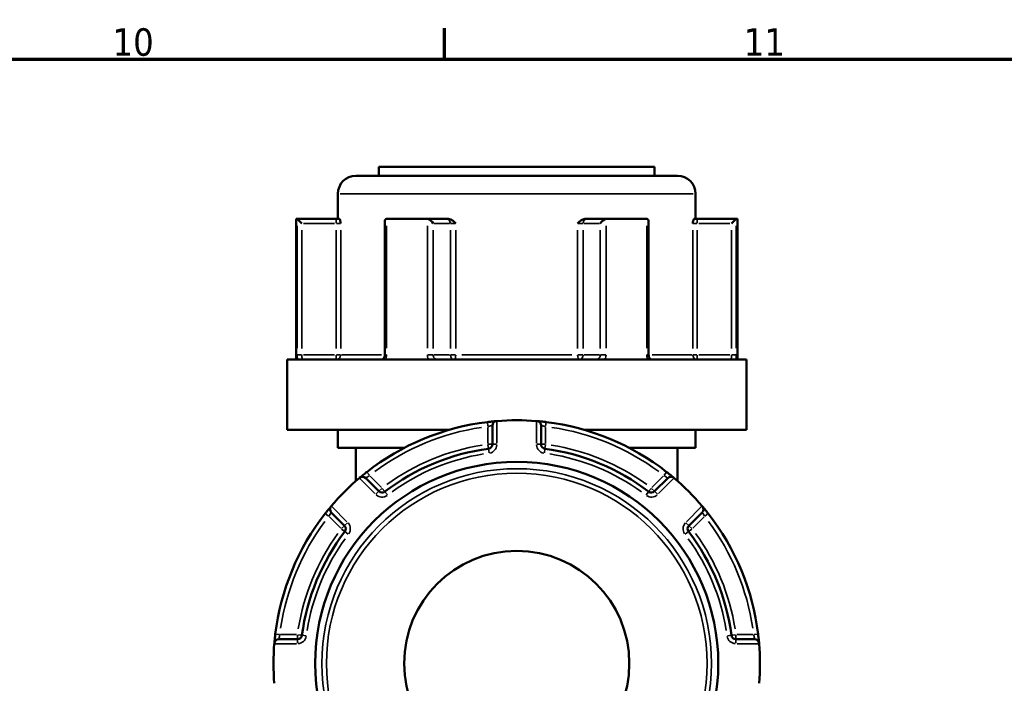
# Model space of a CAD drawing. Header units: millimetres. Extents: x 0 to 893, y 0 to 988.
# Tile 12 of 21: x 654 to 763, y 505 to 578. Entities that reach past the tile are written whole.
import ezdxf

# ---------------------------------------------------------------- set-up
doc = ezdxf.new("R2010")
doc.units = ezdxf.units.MM
for name, color, linetype, lineweight in [('Border (ANSI)', 7, 'Continuous', 70), ('Visible (ANSI)', 7, 'Continuous', 50), ('Visible Narrow (ANSI)', 7, 'Continuous', 35)]:
    doc.layers.add(name, color=color, linetype=linetype, lineweight=lineweight)
doc.styles.add('Note Text (ANSI)', font='tahoma.ttf')

# ---------------------------------------------------------------- blocks, each defined once
blk = doc.blocks.new('Borders Default Border')
at = {"layer": 'Border (ANSI)'}
blk.add_line((700.83, 574), (700.83, 577.45), dxfattribs=at)
at = {"layer": 'Border (ANSI)', "flags": 128}
blk.add_lwpolyline([(20, 20), (20, 574), (821, 574), (821, 20), (20, 20)], dxfattribs=at)
at = {"layer": 'Border (ANSI)', "char_height": 3.048, "attachment_point": 7, "style": 'Note Text (ANSI)'}
for s, insert in [('10', (663.96, 574.34)), ('11', (734.04, 574.4))]:
    blk.add_mtext(s, dxfattribs=dict(at, insert=insert))

msp = doc.modelspace()

# ---------------------------------------------------------------- linework, layer by layer
at = {"layer": 'Visible (ANSI)'}
for p, q in [((693.532, 562.08), (724.132, 562.08)), ((693.532, 562.08), (693.532, 561.08)), ((724.132, 562.08), (724.132, 561.08)), ((690.982, 561.08), (726.682, 561.08)), ((688.982, 559.08), (688.982, 556.28)), ((728.682, 559.08), (728.682, 556.28)), ((684.332, 556.28), (684.466, 556.28)), ((684.332, 556.28), (684.332, 540.68)), ((688.796, 556.28), (684.466, 556.28)), ((684.472, 556.277), (684.969, 555.78)), ((689.157, 556.28), (688.796, 556.28)), ((694.184, 556.03), (694.184, 541.18)), ((694.432, 556.28), (698.866, 556.28)), ((701.031, 556.28), (698.866, 556.28)), ((701.27, 556.28), (701.031, 556.28)), ((716.633, 556.28), (716.395, 556.28)), ((718.798, 556.28), (716.633, 556.28)), ((718.798, 556.28), (723.232, 556.28)), ((723.481, 541.18), (723.481, 556.03)), ((728.868, 556.28), (728.508, 556.28)), ((733.198, 556.28), (728.868, 556.28)), ((733.193, 556.277), (732.695, 555.78)), ((733.198, 556.28), (733.332, 556.28)), ((733.332, 556.28), (733.332, 540.68)), ((683.332, 540.68), (734.332, 540.68)), ((683.332, 540.68), (683.332, 532.88)), ((734.332, 540.68), (734.332, 532.88)), ((683.332, 532.88), (701.376, 532.88)), ((688.982, 532.88), (688.982, 530.88)), ((706.132, 533.338), (706.132, 531.267)), ((711.532, 531.267), (711.532, 533.338)), ((716.289, 532.88), (734.332, 532.88)), ((728.682, 532.88), (728.682, 530.88)), ((688.982, 530.88), (696.366, 530.88)), ((690.982, 530.88), (690.982, 527.188)), ((721.298, 530.88), (728.682, 530.88)), ((726.682, 530.88), (726.682, 527.188)), ((693.532, 526.048), (692.068, 527.513)), ((725.597, 527.513), (724.132, 526.048)), ((688.249, 523.694), (689.714, 522.23)), ((727.95, 522.23), (729.415, 523.694)), ((684.495, 509.63), (682.424, 509.63)), ((735.241, 509.63), (733.169, 509.63))]:
    msp.add_line(p, q, dxfattribs=at)
for radius in [22.378, 12.5]:
    msp.add_circle((708.832, 506.93), radius, dxfattribs=at)
for centre, radius, start, end in [((690.982, 559.08), 2, 90, 180), ((726.682, 559.08), 2, 0, 90), ((708.832, 506.93), 27, 96.93566, 128.06434), ((706.632, 533.338), 0.5, 94.76211, 180), ((708.832, 506.93), 27, 85.32627, 94.67373), ((711.032, 533.338), 0.5, 0, 85.23789), ((708.832, 506.93), 27, 51.93566, 83.06434), ((705.632, 531.267), 0.5, 277.49062, 0), ((712.032, 531.267), 0.5, 180, 262.50938), ((708.832, 506.93), 24.047, 97.49062, 127.50938), ((708.832, 506.93), 24.047, 52.49062, 82.50938), ((708.832, 506.93), 27, 130.32627, 139.67373), ((691.714, 527.159), 0.5, 45, 130.23789), ((725.95, 527.159), 0.5, 49.76211, 135), ((708.832, 506.93), 27, 40.32627, 49.67373), ((693.886, 526.402), 0.5, 225, 307.50938), ((723.779, 526.402), 0.5, 232.49062, 315), ((688.603, 524.048), 0.5, 139.76211, 225), ((729.062, 524.048), 0.5, 315, 40.23789), ((708.832, 506.93), 27, 141.93566, 173.06434), ((708.832, 506.93), 27, 6.93566, 38.06434), ((708.832, 506.93), 24.047, 142.49062, 172.50938), ((689.361, 521.876), 0.5, 322.49062, 45), ((728.304, 521.876), 0.5, 135, 217.50938), ((708.832, 506.93), 24.047, 7.49062, 37.50938), ((682.424, 509.13), 0.5, 90, 175.23789), ((684.495, 510.13), 0.5, 270, 352.50938), ((733.169, 510.13), 0.5, 187.49062, 270), ((735.241, 509.13), 0.5, 4.76211, 90), ((708.832, 506.93), 27, 175.32627, 184.67373), ((708.832, 506.93), 27, 355.32627, 4.67373)]:
    msp.add_arc(centre, radius, start, end, dxfattribs=at)
for centre, major_axis, start_param, end_param in [((694.684, 555.78), (-0.433, 0.433), 5.8664565, 6.8067841), ((699.118, 555.78), (0.433, -0.433), 1.0471976, 2.5111239), ((718.547, 555.78), (-0.433, -0.433), 3.7720614, 5.2359878), ((722.981, 555.78), (0.433, 0.433), 5.7595865, 6.6999141)]:
    msp.add_ellipse(centre, major_axis=major_axis, ratio=0.5773503, start_param=start_param, end_param=end_param, dxfattribs=at)
for points in [[(684.466, 556.28), (684.468, 556.28), (684.47, 556.279), (684.472, 556.277)], [(694.389, 556.277), (694.404, 556.279), (694.418, 556.28), (694.432, 556.28)], [(698.866, 556.28), (698.882, 556.28), (698.899, 556.279), (698.915, 556.277)], [(718.749, 556.277), (718.766, 556.279), (718.782, 556.28), (718.798, 556.28)], [(723.232, 556.28), (723.247, 556.28), (723.261, 556.279), (723.276, 556.277)], [(733.193, 556.277), (733.194, 556.279), (733.196, 556.28), (733.198, 556.28)], [(706.632, 533.84), (706.619, 533.839), (706.605, 533.838), (706.591, 533.837)], [(711.074, 533.837), (711.06, 533.838), (711.046, 533.839), (711.032, 533.84)], [(691.391, 527.541), (691.381, 527.532), (691.37, 527.523), (691.36, 527.514)], [(726.305, 527.514), (726.295, 527.523), (726.284, 527.532), (726.273, 527.541)], [(688.248, 524.403), (688.239, 524.392), (688.23, 524.382), (688.221, 524.371)], [(729.443, 524.371), (729.434, 524.382), (729.425, 524.392), (729.416, 524.403)], [(681.925, 509.171), (681.924, 509.157), (681.923, 509.144), (681.922, 509.13)], [(735.743, 509.13), (735.741, 509.144), (735.74, 509.157), (735.739, 509.171)]]:
    msp.add_open_spline(points, degree=3, dxfattribs=at)
for points, knots in [([(689.157, 556.28), (689.168, 556.28), (689.18, 556.263), (689.208, 556.194), (689.223, 556.133), (689.253, 555.988), (689.27, 555.888), (689.288, 555.781), (689.288, 555.781), (689.288, 555.78)], [0.23679648, 0.23679648, 0.23679648, 0.23679648, 0.25842701, 0.25842701, 0.28804741, 0.28804741, 0.330048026, 0.330048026, 0.330344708, 0.330344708, 0.330344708, 0.330344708]), ([(701.27, 556.28), (701.349, 556.28), (701.428, 556.263), (701.606, 556.194), (701.695, 556.133), (701.873, 555.988), (701.967, 555.888), (702.066, 555.781), (702.067, 555.781), (702.068, 555.78)], [0.236796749, 0.236796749, 0.236796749, 0.236796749, 0.258427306, 0.258427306, 0.288047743, 0.288047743, 0.330048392, 0.330048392, 0.330345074, 0.330345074, 0.330345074, 0.330345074]), ([(715.597, 555.78), (715.598, 555.781), (715.598, 555.781), (715.698, 555.888), (715.791, 555.988), (715.969, 556.133), (716.059, 556.194), (716.237, 556.263), (716.315, 556.28), (716.395, 556.28)], [-0.000316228, -0.000316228, -0.000316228, -0.000316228, 0, 0, 0.044767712, 0.044767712, 0.076339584, 0.076339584, 0.099395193, 0.099395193, 0.099395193, 0.099395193]), ([(728.376, 555.78), (728.376, 555.781), (728.376, 555.781), (728.395, 555.888), (728.412, 555.988), (728.442, 556.133), (728.457, 556.194), (728.485, 556.263), (728.496, 556.28), (728.508, 556.28)], [-0.000316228, -0.000316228, -0.000316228, -0.000316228, 0, 0, 0.044767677, 0.044767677, 0.076339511, 0.076339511, 0.099395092, 0.099395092, 0.099395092, 0.099395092]), ([(693.882, 540.68), (693.899, 540.68), (693.916, 540.683), (693.961, 540.701), (693.987, 540.716), (694.04, 540.764), (694.066, 540.795), (694.112, 540.867), (694.131, 540.908), (694.161, 540.996), (694.172, 541.043), (694.182, 541.121), (694.184, 541.15), (694.184, 541.18)], [0.15574903, 0.15574903, 0.15574903, 0.15574903, 0.18730041, 0.18730041, 0.21885178, 0.21885178, 0.24759391, 0.24759391, 0.27342656, 0.27342656, 0.2985113, 0.2985113, 0.31350591, 0.31350591, 0.31350591, 0.31350591]), ([(723.481, 541.18), (723.481, 541.131), (723.486, 541.082), (723.505, 540.988), (723.519, 540.944), (723.555, 540.864), (723.576, 540.828), (723.621, 540.768), (723.645, 540.744), (723.694, 540.706), (723.717, 540.694), (723.754, 540.682), (723.769, 540.68), (723.783, 540.68)], [0.63188605, 0.63188605, 0.63188605, 0.63188605, 0.6567458, 0.6567458, 0.68167517, 0.68167517, 0.70694046, 0.70694046, 0.73333973, 0.73333973, 0.76349454, 0.76349454, 0.78964292, 0.78964292, 0.78964292, 0.78964292]), ([(706.591, 533.837), (706.591, 533.837), (706.509, 533.83), (706.246, 533.806), (706.088, 533.791), (705.804, 533.76), (705.688, 533.746), (705.572, 533.732)], [-0.15751354, -0.15751354, -0.15751354, -0.15751354, -0.08933205, -0.08933205, -0.03435848, -0.03435848, 0, 0, 0, 0]), ([(712.093, 533.732), (712.05, 533.737), (712.008, 533.743), (711.788, 533.768), (711.617, 533.786), (711.364, 533.811), (711.271, 533.82), (711.152, 533.83), (711.114, 533.833), (711.08, 533.836), (711.074, 533.837), (711.074, 533.837)], [-0.15751281, -0.15751281, -0.15751281, -0.15751281, -0.14497947, -0.14497947, -0.0918884, -0.0918884, -0.05104911, -0.05104911, -0.01963427, -0.01963427, 0, 0, 0, 0]), ([(692.186, 528.188), (692.155, 528.164), (692.125, 528.14), (691.953, 528.004), (691.817, 527.894), (691.618, 527.731), (691.545, 527.67), (691.452, 527.592), (691.423, 527.567), (691.396, 527.545), (691.391, 527.541), (691.391, 527.541)], [-0.15751275, -0.15751275, -0.15751275, -0.15751275, -0.14614787, -0.14614787, -0.09262893, -0.09262893, -0.05146052, -0.05146052, -0.01979251, -0.01979251, 0, 0, 0, 0]), ([(726.273, 527.541), (726.273, 527.541), (726.27, 527.543), (726.24, 527.569), (726.162, 527.635), (725.954, 527.807), (725.842, 527.899), (725.641, 528.06), (725.56, 528.124), (725.479, 528.188)], [-0.15751415, -0.15751415, -0.15751415, -0.15751415, -0.14237321, -0.14237321, -0.07909623, -0.07909623, -0.03042163, -0.03042163, 0, 0, 0, 0]), ([(688.221, 524.371), (688.221, 524.371), (688.219, 524.368), (688.193, 524.337), (688.127, 524.259), (687.955, 524.052), (687.863, 523.939), (687.703, 523.739), (687.638, 523.658), (687.575, 523.577)], [-0.15751415, -0.15751415, -0.15751415, -0.15751415, -0.14237321, -0.14237321, -0.07909623, -0.07909623, -0.03042163, -0.03042163, 0, 0, 0, 0]), ([(730.09, 523.577), (730.066, 523.607), (730.042, 523.637), (729.906, 523.809), (729.797, 523.945), (729.633, 524.144), (729.573, 524.217), (729.494, 524.31), (729.47, 524.339), (729.448, 524.366), (729.443, 524.371), (729.443, 524.371)], [-0.15751275, -0.15751275, -0.15751275, -0.15751275, -0.14614787, -0.14614787, -0.09262893, -0.09262893, -0.05146052, -0.05146052, -0.01979251, -0.01979251, 0, 0, 0, 0]), ([(682.03, 510.19), (682.025, 510.148), (682.02, 510.106), (681.994, 509.886), (681.976, 509.714), (681.951, 509.462), (681.943, 509.369), (681.932, 509.249), (681.929, 509.212), (681.926, 509.178), (681.925, 509.171), (681.925, 509.171)], [-0.15751281, -0.15751281, -0.15751281, -0.15751281, -0.14497947, -0.14497947, -0.0918884, -0.0918884, -0.05104911, -0.05104911, -0.01963427, -0.01963427, 0, 0, 0, 0]), ([(735.739, 509.171), (735.739, 509.171), (735.733, 509.253), (735.708, 509.516), (735.693, 509.674), (735.662, 509.959), (735.649, 510.074), (735.635, 510.19)], [-0.15751354, -0.15751354, -0.15751354, -0.15751354, -0.08933205, -0.08933205, -0.03435848, -0.03435848, 0, 0, 0, 0])]:
    msp.add_open_spline(points, degree=3, knots=knots, dxfattribs=at)
at = {"layer": 'Visible Narrow (ANSI)'}
for p, q in [((728.438, 559.08), (689.227, 559.08)), ((684.472, 555.522), (684.472, 541.935)), ((685.161, 555.78), (688.605, 555.78)), ((688.796, 556.278), (688.796, 555.819)), ((688.831, 555.78), (689.281, 555.78)), ((694.389, 541.935), (694.389, 555.522)), ((698.915, 555.522), (698.915, 541.935)), ((699.646, 555.78), (701.369, 555.78)), ((701.483, 555.78), (702.034, 555.78)), ((715.63, 555.78), (716.182, 555.78)), ((716.296, 555.78), (718.018, 555.78)), ((718.749, 541.935), (718.749, 555.522)), ((723.276, 555.522), (723.276, 541.935)), ((728.383, 555.78), (728.834, 555.78)), ((728.868, 555.819), (728.868, 556.278)), ((729.06, 555.78), (732.504, 555.78)), ((733.193, 541.935), (733.193, 555.522)), ((684.969, 541.91), (684.969, 555.05)), ((688.796, 555.05), (688.796, 541.91)), ((689.288, 541.91), (689.288, 555.05)), ((699.551, 541.91), (699.551, 555.05)), ((701.464, 555.05), (701.464, 541.91)), ((702.068, 541.91), (702.068, 555.05)), ((715.597, 555.05), (715.597, 541.91)), ((716.2, 541.91), (716.2, 555.05)), ((718.114, 555.05), (718.114, 541.91)), ((728.376, 555.05), (728.376, 541.91)), ((728.868, 541.91), (728.868, 555.05)), ((732.695, 555.05), (732.695, 541.91)), ((684.933, 541.18), (684.477, 541.18)), ((688.605, 541.18), (685.161, 541.18)), ((688.796, 541.141), (688.796, 540.681)), ((689.281, 541.18), (688.831, 541.18)), ((689.394, 541.18), (693.811, 541.18)), ((694.37, 541.18), (694.184, 541.18)), ((699.531, 541.18), (698.949, 541.18)), ((701.369, 541.18), (699.646, 541.18)), ((702.034, 541.18), (701.483, 541.18)), ((702.721, 541.18), (714.944, 541.18)), ((716.182, 541.18), (715.63, 541.18)), ((718.018, 541.18), (716.296, 541.18)), ((718.715, 541.18), (718.133, 541.18)), ((723.48, 541.18), (723.294, 541.18)), ((723.853, 541.18), (728.27, 541.18)), ((728.834, 541.18), (728.383, 541.18)), ((728.868, 540.681), (728.868, 541.141)), ((732.504, 541.18), (729.06, 541.18)), ((733.187, 541.18), (732.732, 541.18)), ((705.572, 533.731), (705.628, 533.275)), ((706.632, 531.396), (706.632, 533.711)), ((711.032, 533.711), (711.032, 531.396)), ((712.037, 533.275), (712.092, 533.731)), ((705.632, 533.138), (705.632, 531.366)), ((712.032, 531.366), (712.032, 533.138)), ((706.131, 531.267), (705.672, 531.267)), ((706.593, 531.267), (706.134, 531.267)), ((711.531, 531.267), (711.072, 531.267)), ((711.993, 531.267), (711.534, 531.267)), ((705.637, 531.228), (705.697, 530.773)), ((705.698, 530.77), (705.758, 530.315)), ((711.907, 530.315), (711.967, 530.77)), ((711.967, 530.773), (712.027, 531.228)), ((692.47, 527.825), (692.186, 528.186)), ((725.478, 528.186), (725.195, 527.825)), ((691.45, 527.423), (693.088, 525.786)), ((693.816, 526.471), (692.563, 527.724)), ((725.101, 527.724), (723.848, 526.471)), ((724.577, 525.786), (726.214, 527.423)), ((693.531, 526.047), (693.207, 525.722)), ((693.858, 526.374), (693.534, 526.049)), ((694.19, 526.006), (693.91, 526.371)), ((694.471, 525.64), (694.191, 526.004)), ((723.473, 526.004), (723.194, 525.64)), ((723.755, 526.371), (723.475, 526.006)), ((724.131, 526.049), (723.806, 526.374)), ((724.458, 525.722), (724.133, 526.047)), ((689.977, 522.674), (688.339, 524.312)), ((729.325, 524.312), (727.688, 522.674)), ((687.576, 523.576), (687.937, 523.293)), ((688.038, 523.199), (689.291, 521.946)), ((690.04, 522.556), (689.715, 522.231)), ((727.949, 522.231), (727.625, 522.556)), ((728.374, 521.946), (729.627, 523.199)), ((729.727, 523.293), (730.089, 523.576)), ((689.713, 522.229), (689.388, 521.904)), ((689.392, 521.852), (689.756, 521.573)), ((689.758, 521.571), (690.123, 521.291)), ((727.542, 521.291), (727.906, 521.571)), ((727.909, 521.573), (728.273, 521.852)), ((728.276, 521.904), (727.952, 522.229)), ((682.487, 510.135), (682.031, 510.19)), ((684.397, 510.13), (682.625, 510.13)), ((684.495, 510.091), (684.495, 509.631)), ((684.495, 509.628), (684.495, 509.169)), ((684.989, 510.065), (684.534, 510.125)), ((685.448, 510.005), (684.992, 510.065)), ((732.672, 510.065), (732.217, 510.005)), ((733.131, 510.125), (732.675, 510.065)), ((733.169, 509.631), (733.169, 510.091)), ((733.169, 509.169), (733.169, 509.628)), ((735.04, 510.13), (733.268, 510.13)), ((735.633, 510.19), (735.177, 510.135)), ((682.051, 509.13), (684.366, 509.13)), ((733.298, 509.13), (735.614, 509.13))]:
    msp.add_line(p, q, dxfattribs=at)
for radius in [21.625, 21.126]:
    msp.add_circle((708.832, 506.93), radius, dxfattribs=at)
for centre, radius, start, end in [((708.832, 506.93), 26.5, 98.4921, 126.5079), ((708.832, 506.93), 26.5, 53.4921, 81.5079), ((708.832, 506.93), 24.547, 98.99156, 126.00844), ((708.832, 506.93), 23.547, 98.99156, 126.00844), ((705.632, 531.267), 1, 281.61609, 355.87453), ((712.032, 531.267), 1, 184.12547, 258.38391), ((708.832, 506.93), 23.547, 53.99156, 81.00844), ((708.832, 506.93), 24.547, 53.99156, 81.00844), ((693.886, 526.402), 1, 229.12547, 303.38391), ((723.779, 526.402), 1, 236.61609, 310.87453), ((708.832, 506.93), 26.5, 143.4921, 171.5079), ((689.361, 521.876), 1, 326.61609, 40.87453), ((728.304, 521.876), 1, 139.12547, 213.38391), ((708.832, 506.93), 26.5, 8.4921, 36.5079), ((708.832, 506.93), 24.547, 143.99156, 171.00844), ((708.832, 506.93), 23.547, 143.99156, 171.00844), ((708.832, 506.93), 23.547, 8.99156, 36.00844), ((708.832, 506.93), 24.547, 8.99156, 36.00844), ((684.495, 510.13), 1, 274.12547, 348.38391), ((733.169, 510.13), 1, 191.61609, 265.87453)]:
    msp.add_arc(centre, radius, start, end, dxfattribs=at)
for centre, major_axis, ratio, start_param, end_param in [((701.031, 555.78), (0, 0.5), 0.8660254, 4.7909288, 6.2046455), ((716.633, 555.78), (0, 0.5), 0.8660254, 0.0785398, 1.4922565), ((688.796, 541.18), (0, -0.5), 0.9845793, 0.0785398, 1.4922565), ((701.897, 541.18), (0, -0.5), 0.8660254, 4.7909288, 6.2046455), ((701.897, 541.18), (0, -0.5), 0.3407884, 0.0785398, 1.4922565), ((715.767, 541.18), (0, -0.5), 0.3407884, 4.7909288, 6.2046455), ((715.767, 541.18), (0, -0.5), 0.8660254, 0.0785398, 1.4922565), ((728.868, 541.18), (0, -0.5), 0.9845793, 4.7909288, 6.2046455)]:
    msp.add_ellipse(centre, major_axis=major_axis, ratio=ratio, start_param=start_param, end_param=end_param, dxfattribs=at)
for points, knots in [([(684.472, 541.18), (684.472, 541.115), (684.473, 541.051), (684.476, 540.886), (684.48, 540.788), (684.486, 540.692), (684.487, 540.686), (684.487, 540.68)], [0.631886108, 0.631886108, 0.631886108, 0.631886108, 0.651250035, 0.651250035, 0.682232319, 0.682232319, 0.684271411, 0.684271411, 0.684271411, 0.684271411]), ([(685.098, 540.68), (685.09, 540.68), (685.083, 540.682), (685.052, 540.698), (685.03, 540.733), (685, 540.828), (684.99, 540.88), (684.977, 540.984), (684.973, 541.033), (684.97, 541.115), (684.969, 541.148), (684.969, 541.18)], [-0.78964304, -0.78964304, -0.78964304, -0.78964304, -0.77486935, -0.77486935, -0.72250929, -0.72250929, -0.68223232, -0.68223232, -0.65125004, -0.65125004, -0.63188611, -0.63188611, -0.63188611, -0.63188611]), ([(694.278, 540.68), (694.31, 540.747), (694.335, 540.818), (694.377, 540.985), (694.389, 541.083), (694.389, 541.18)], [0.261120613, 0.261120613, 0.261120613, 0.261120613, 0.28428582, 0.28428582, 0.313505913, 0.313505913, 0.313505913, 0.313505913]), ([(698.915, 541.18), (698.915, 541.115), (698.921, 541.051), (698.952, 540.886), (698.985, 540.788), (699.035, 540.692), (699.038, 540.686), (699.041, 540.68)], [0.63188605, 0.63188605, 0.63188605, 0.63188605, 0.651253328, 0.651253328, 0.682240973, 0.682240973, 0.684271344, 0.684271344, 0.684271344, 0.684271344]), ([(700.048, 540.68), (700.023, 540.68), (699.999, 540.682), (699.888, 540.698), (699.806, 540.733), (699.686, 540.828), (699.643, 540.88), (699.587, 540.984), (699.57, 541.033), (699.554, 541.115), (699.551, 541.148), (699.551, 541.18)], [-0.78964294, -0.78964294, -0.78964294, -0.78964294, -0.77489403, -0.77489403, -0.72252491, -0.72252491, -0.68224097, -0.68224097, -0.65125333, -0.65125333, -0.63188605, -0.63188605, -0.63188605, -0.63188605]), ([(718.114, 541.18), (718.114, 541.148), (718.111, 541.115), (718.095, 541.033), (718.078, 540.984), (718.022, 540.88), (717.978, 540.828), (717.859, 540.733), (717.776, 540.698), (717.666, 540.682), (717.641, 540.68), (717.616, 540.68)], [0, 0, 0, 0, 0.01936722, 0.01936722, 0.05035476, 0.05035476, 0.09063857, 0.09063857, 0.14300752, 0.14300752, 0.15775689, 0.15775689, 0.15775689, 0.15775689]), ([(718.623, 540.68), (718.626, 540.686), (718.63, 540.692), (718.679, 540.788), (718.713, 540.886), (718.743, 541.051), (718.749, 541.115), (718.749, 541.18)], [-0.052385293, -0.052385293, -0.052385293, -0.052385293, -0.05035476, -0.05035476, -0.019367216, -0.019367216, 0, 0, 0, 0]), ([(723.276, 541.18), (723.276, 541.115), (723.281, 541.051), (723.308, 540.886), (723.337, 540.788), (723.381, 540.692), (723.384, 540.686), (723.387, 540.68)], [0.631886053, 0.631886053, 0.631886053, 0.631886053, 0.651255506, 0.651255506, 0.68224663, 0.68224663, 0.684271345, 0.684271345, 0.684271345, 0.684271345]), ([(732.695, 541.18), (732.695, 541.148), (732.695, 541.115), (732.691, 541.033), (732.687, 540.984), (732.674, 540.88), (732.664, 540.828), (732.634, 540.733), (732.613, 540.698), (732.581, 540.682), (732.574, 540.68), (732.567, 540.68)], [-0.63188605, -0.63188605, -0.63188605, -0.63188605, -0.61251663, -0.61251663, -0.58152556, -0.58152556, -0.54123716, -0.54123716, -0.48886224, -0.48886224, -0.47412919, -0.47412919, -0.47412919, -0.47412919]), ([(733.177, 540.68), (733.178, 540.686), (733.178, 540.692), (733.184, 540.788), (733.188, 540.886), (733.192, 541.051), (733.193, 541.115), (733.193, 541.18)], [0.579500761, 0.579500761, 0.579500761, 0.579500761, 0.581525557, 0.581525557, 0.612516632, 0.612516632, 0.631886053, 0.631886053, 0.631886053, 0.631886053]), ([(705.632, 533.236), (705.689, 533.25), (705.746, 533.263), (705.886, 533.293), (705.963, 533.308), (706.092, 533.332), (706.132, 533.338), (706.132, 533.338)], [0, 0, 0, 0, 0.03435848, 0.03435848, 0.08933205, 0.08933205, 0.15751354, 0.15751354, 0.15751354, 0.15751354]), ([(711.532, 533.338), (711.532, 533.338), (711.536, 533.338), (711.552, 533.335), (711.57, 533.332), (711.629, 533.322), (711.675, 533.313), (711.799, 533.289), (711.883, 533.271), (711.991, 533.246), (712.012, 533.241), (712.032, 533.236)], [0, 0, 0, 0, 0.01963427, 0.01963427, 0.05104911, 0.05104911, 0.0918884, 0.0918884, 0.14497947, 0.14497947, 0.15751281, 0.15751281, 0.15751281, 0.15751281]), ([(692.068, 527.513), (692.068, 527.513), (692.071, 527.515), (692.084, 527.525), (692.1, 527.536), (692.15, 527.57), (692.188, 527.597), (692.294, 527.668), (692.368, 527.716), (692.461, 527.774), (692.477, 527.784), (692.494, 527.794)], [0, 0, 0, 0, 0.01979251, 0.01979251, 0.05146052, 0.05146052, 0.09262893, 0.09262893, 0.14614787, 0.14614787, 0.15751275, 0.15751275, 0.15751275, 0.15751275]), ([(725.171, 527.794), (725.215, 527.767), (725.259, 527.74), (725.367, 527.671), (725.427, 527.63), (725.538, 527.555), (725.579, 527.525), (725.595, 527.514), (725.597, 527.513), (725.597, 527.513)], [0, 0, 0, 0, 0.03042163, 0.03042163, 0.07909623, 0.07909623, 0.14237321, 0.14237321, 0.15751415, 0.15751415, 0.15751415, 0.15751415]), ([(687.968, 523.268), (687.995, 523.313), (688.023, 523.356), (688.092, 523.464), (688.132, 523.525), (688.207, 523.635), (688.237, 523.677), (688.248, 523.693), (688.249, 523.694), (688.249, 523.694)], [0, 0, 0, 0, 0.03042163, 0.03042163, 0.07909623, 0.07909623, 0.14237321, 0.14237321, 0.15751415, 0.15751415, 0.15751415, 0.15751415]), ([(729.415, 523.694), (729.415, 523.694), (729.417, 523.692), (729.427, 523.678), (729.438, 523.662), (729.473, 523.613), (729.499, 523.574), (729.571, 523.468), (729.618, 523.395), (729.676, 523.301), (729.686, 523.285), (729.696, 523.268)], [0, 0, 0, 0, 0.01979251, 0.01979251, 0.05146052, 0.05146052, 0.09262893, 0.09262893, 0.14614787, 0.14614787, 0.15751275, 0.15751275, 0.15751275, 0.15751275]), ([(682.424, 509.63), (682.424, 509.63), (682.424, 509.633), (682.427, 509.65), (682.43, 509.668), (682.441, 509.727), (682.449, 509.772), (682.473, 509.896), (682.491, 509.981), (682.516, 510.088), (682.521, 510.109), (682.526, 510.13)], [0, 0, 0, 0, 0.01963427, 0.01963427, 0.05104911, 0.05104911, 0.0918884, 0.0918884, 0.14497947, 0.14497947, 0.15751281, 0.15751281, 0.15751281, 0.15751281]), ([(735.138, 510.13), (735.152, 510.073), (735.165, 510.016), (735.196, 509.877), (735.211, 509.799), (735.234, 509.67), (735.241, 509.63), (735.241, 509.63)], [0, 0, 0, 0, 0.03435848, 0.03435848, 0.08933205, 0.08933205, 0.15751354, 0.15751354, 0.15751354, 0.15751354])]:
    msp.add_open_spline(points, degree=3, knots=knots, dxfattribs=at)

# ---------------------------------------------------------------- block references
msp.add_blockref('Borders Default Border', (0, 0))

doc.saveas('drawing.dxf')
